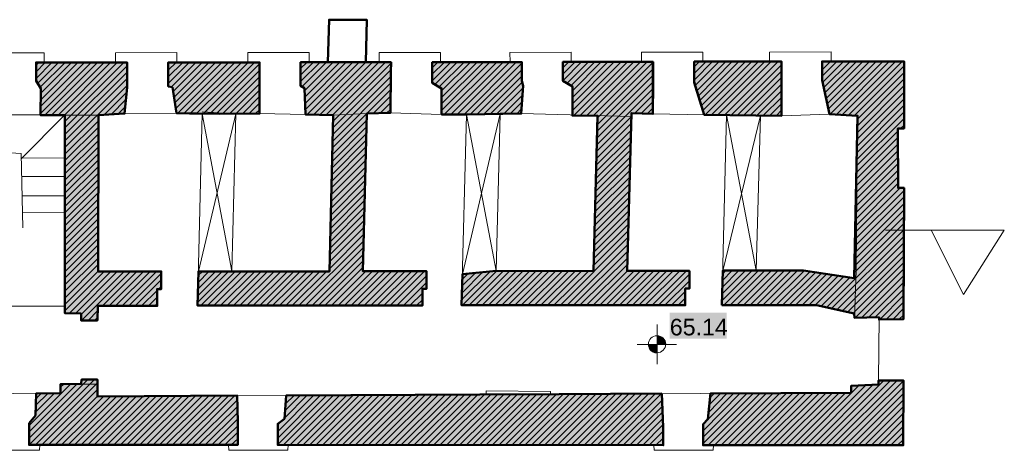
# Model space of a CAD drawing. Header units: metres. Extents: x 0 to 27.5, y 0 to 23.4.
# Tile 33 of 33: x 21.5 to 27.4, y 19.6 to 22.2. Entities that reach past the tile are written whole.
import ezdxf

# ---------------------------------------------------------------- set-up
doc = ezdxf.new("R2010")
doc.units = ezdxf.units.M
doc.layers.add('PDF_Geometry', color=7, linetype='Continuous')
doc.layers.add('PDF_Text', color=7, linetype='Continuous')
doc.layers.add('PDF_Solid Fills', color=7, linetype='Continuous', true_color=0xffffff)
doc.styles.add('PDF Arial', font='arial.ttf')

msp = doc.modelspace()

# ---------------------------------------------------------------- hatches: boundary and pattern name
at = {"layer": 'PDF_Solid Fills', "linetype": 'Continuous', "transparency": 33554559}
h = msp.add_hatch(color=256, dxfattribs=at)
h.paths.add_polyline_path([(21.8758, 20.0574), (21.8741, 20.034), (21.7508, 20.0324), (21.7491, 19.9774), (21.6041, 19.9757), (21.6008, 19.8457), (21.5991, 19.8424), (21.5941, 19.8374), (21.5925, 19.834), (21.5858, 19.8274), (21.5841, 19.824), (21.5791, 19.819), (21.5775, 19.8157), (21.5708, 19.809), (21.5691, 19.8057), (21.5625, 19.799), (21.5625, 19.6674), (22.8074, 19.6674), (22.8074, 19.884), (22.8057, 19.884), (22.8057, 19.9624), (22.5274, 19.9624), (21.9708, 19.959), (21.9708, 20.0574)])
h.paths.add_polyline_path([(21.0525, 20.0607), (21.0208, 20.059), (20.9875, 20.0574), (20.9875, 19.9707), (20.0342, 19.9707), (20.0325, 19.8607), (20.0159, 19.794), (20.0142, 19.789), (20.0159, 19.7874), (20.0159, 19.6674), (21.3241, 19.669), (21.3258, 19.784), (21.3241, 19.784), (21.3241, 19.7924), (21.3225, 19.7924), (21.3225, 19.8007), (21.3208, 19.8007), (21.3208, 19.809), (21.3191, 19.809), (21.3191, 19.8174), (21.3175, 19.8174), (21.3175, 19.8257), (21.3158, 19.8257), (21.3158, 19.8974), (21.3141, 19.8974), (21.3141, 19.9674), (21.3125, 19.969), (21.1841, 19.969), (21.1841, 20.034), (21.0858, 20.034), (21.0858, 20.0607)])
h.paths.add_polyline_path([(16.1677, 20.434), (16.5043, 20.4357), (16.506, 20.4623), (16.5077, 20.5923), (16.531, 20.5923), (16.531, 20.6957), (16.486, 20.6957), (16.486, 21.629), (16.5027, 21.6323), (16.5093, 21.634), (16.5177, 21.6356), (16.5243, 21.6373), (16.541, 21.6406), (16.5477, 21.6423), (16.556, 21.644), (16.5627, 21.6456), (16.571, 21.6473), (16.5777, 21.649), (16.5943, 21.6523), (16.601, 21.654), (16.6093, 21.6556), (16.616, 21.6573), (16.6243, 21.659), (16.631, 21.659), (16.631, 21.8106), (16.6493, 21.8106), (16.6493, 21.9423), (16.1777, 21.9423), (16.1743, 21.599), (16.2327, 21.5973), (16.231, 21.5073), (16.2277, 21.324), (16.226, 21.234), (16.1677, 21.2323)])
h.paths.add_polyline_path([(17.6193, 19.9824), (17.6159, 19.8124), (17.5943, 19.8107), (17.5943, 19.669), (19.7742, 19.669), (19.7742, 19.7674), (19.7725, 19.7674), (19.7725, 19.7857), (19.7709, 19.7857), (19.7709, 19.804), (19.7692, 19.804), (19.7692, 19.8224), (19.7675, 19.8224), (19.7675, 19.8407), (19.7659, 19.8407), (19.7659, 19.859), (19.7642, 19.859), (19.7642, 19.8774), (19.7625, 19.8774), (19.7625, 19.8957), (19.7609, 19.8957), (19.7609, 19.914), (19.7592, 19.914), (19.7592, 19.9324), (19.7575, 19.9324), (19.7575, 19.9507), (19.7559, 19.9507), (19.7559, 19.969), (19.7542, 19.9707), (18.0309, 19.9724), (17.8559, 19.9774), (17.7959, 19.979), (17.6793, 19.9824)])
h.paths.add_polyline_path([(16.171, 19.6657), (16.6843, 19.6674), (17.3576, 19.6674), (17.3576, 19.819), (17.346, 19.8307), (17.3443, 19.8307), (17.3443, 19.834), (17.331, 19.8474), (17.3293, 19.8474), (17.3293, 19.9824), (17.161, 19.9824), (16.661, 19.9774), (16.496, 19.9757), (16.496, 20.049), (16.171, 20.049)])
h.paths.add_polyline_path([(25.0173, 19.974), (23.4174, 19.9657), (23.0957, 19.964), (23.0874, 19.8474), (23.0857, 19.8257), (23.0824, 19.8224), (23.0791, 19.8207), (23.0757, 19.8174), (23.0724, 19.8157), (23.0691, 19.8124), (23.0657, 19.8107), (23.0624, 19.8074), (23.0591, 19.8057), (23.0557, 19.8024), (23.0524, 19.8007), (23.0491, 19.7974), (23.0457, 19.7957), (23.0457, 19.6674), (25.3456, 19.6674), (25.3456, 19.814), (25.344, 19.814), (25.344, 19.854), (25.3423, 19.854), (25.3423, 19.894), (25.3406, 19.894), (25.3406, 19.934), (25.339, 19.934), (25.339, 19.974)])
h.paths.add_polyline_path([(26.7789, 20.0524), (26.6306, 20.0524), (26.6306, 20.029), (26.5989, 20.029), (26.5656, 20.0274), (26.5339, 20.0257), (26.4673, 20.0224), (26.4673, 19.979), (26.1873, 19.979), (25.6273, 19.9757), (25.6256, 19.9574), (25.6206, 19.9074), (25.619, 19.889), (25.6123, 19.8224), (25.6106, 19.819), (25.584, 19.7924), (25.584, 19.6657), (26.7772, 19.6674)])
h = msp.add_hatch(color=256, dxfattribs=at)
h.paths.add_polyline_path([(20.8042, 21.9489), (20.8042, 21.8206), (20.8075, 21.8206), (20.8125, 21.8156), (20.8158, 21.814), (20.8208, 21.809), (20.8242, 21.8073), (20.8292, 21.8023), (20.8325, 21.8006), (20.8375, 21.7956), (20.8408, 21.794), (20.8475, 21.7873), (20.8475, 21.6373), (20.9308, 21.6373), (21.0141, 21.6356), (21.0141, 20.7007), (20.6225, 20.7007), (20.6225, 20.599), (20.6425, 20.599), (20.6408, 20.4973), (20.9958, 20.4957), (20.9975, 20.494), (20.9975, 20.4173), (21.0408, 20.419), (21.0825, 20.419), (21.0825, 20.4373), (21.0808, 20.439), (21.1425, 20.4407), (21.2025, 20.4407), (21.2025, 20.4957), (21.2008, 20.4957), (21.2008, 21.6356), (21.3491, 21.6373), (21.3558, 21.7973), (21.3575, 21.9489)])
h.paths.add_polyline_path([(19.0609, 20.5973), (19.0809, 20.5973), (19.0792, 20.4973), (20.4142, 20.4957), (20.4142, 20.699), (19.6242, 20.699), (19.6242, 21.6406), (19.6759, 21.6423), (19.7259, 21.644), (19.7759, 21.644), (19.7759, 21.684), (19.7742, 21.684), (19.7742, 21.7223), (19.7725, 21.7223), (19.7725, 21.7606), (19.7709, 21.7606), (19.7709, 21.799), (19.7692, 21.799), (19.7692, 21.8373), (19.7675, 21.8373), (19.7675, 21.9506), (19.7275, 21.9506), (19.6875, 21.9489), (19.6459, 21.9473), (19.2442, 21.9456), (19.2442, 21.8323), (19.2459, 21.8323), (19.2692, 21.809), (19.2692, 21.6223), (19.4409, 21.6223), (19.4409, 20.699), (19.0609, 20.699)])
h.paths.add_polyline_path([(20.0209, 21.9473), (20.0209, 21.8456), (20.0225, 21.8456), (20.0325, 21.8356), (20.0325, 21.8323), (20.0342, 21.8323), (20.0425, 21.824), (20.0425, 21.8206), (20.0442, 21.8206), (20.0525, 21.8123), (20.0525, 21.809), (20.0542, 21.809), (20.0625, 21.8006), (20.0625, 21.634), (20.5025, 21.6356), (20.5508, 21.6373), (20.5592, 21.804), (20.5608, 21.9473)])
h.paths.add_polyline_path([(23.909, 20.599), (23.934, 20.599), (23.934, 20.704), (23.554, 20.7057), (23.559, 20.9057), (23.5607, 20.974), (23.564, 21.1073), (23.5657, 21.1756), (23.5707, 21.3756), (23.5724, 21.444), (23.5757, 21.5773), (23.5774, 21.6456), (23.6257, 21.6473), (23.719, 21.6506), (23.7224, 21.9506), (23.1824, 21.9506), (23.1824, 21.809), (23.1857, 21.809), (23.1924, 21.8056), (23.1941, 21.804), (23.2041, 21.799), (23.2074, 21.7956), (23.2074, 21.744), (23.2091, 21.744), (23.2091, 21.6923), (23.2107, 21.6923), (23.2107, 21.639), (23.2674, 21.639), (23.3774, 21.6356), (23.3557, 20.769), (23.354, 20.704), (22.5724, 20.7023), (22.5707, 20.6357), (22.5691, 20.5673), (22.5674, 20.5007), (23.909, 20.499)])
h.paths.add_polyline_path([(22.3924, 21.9489), (22.3924, 21.8056), (22.4008, 21.8056), (22.4174, 21.8023), (22.4191, 21.8006), (22.4191, 21.7906), (22.4208, 21.7906), (22.4208, 21.7806), (22.4224, 21.7806), (22.4224, 21.7706), (22.4241, 21.7706), (22.4241, 21.7606), (22.4258, 21.7606), (22.4258, 21.749), (22.4274, 21.749), (22.4274, 21.739), (22.4291, 21.739), (22.4291, 21.729), (22.4308, 21.729), (22.4308, 21.719), (22.4324, 21.719), (22.4324, 21.709), (22.4341, 21.709), (22.4341, 21.6973), (22.4358, 21.6973), (22.4358, 21.6873), (22.4374, 21.6873), (22.4374, 21.6773), (22.4391, 21.6773), (22.4391, 21.6673), (22.4408, 21.6673), (22.4408, 21.6573), (22.4424, 21.6573), (22.4424, 21.6456), (22.5707, 21.6456), (22.9374, 21.644), (22.9374, 21.9489)])
h.paths.add_polyline_path([(21.8724, 20.4107), (21.9708, 20.4123), (21.9724, 20.4973), (22.3274, 20.4973), (22.3274, 20.5973), (22.3508, 20.5973), (22.3508, 20.7023), (21.9741, 20.704), (21.9758, 21.6356), (22.0291, 21.639), (22.0541, 21.6406), (22.1074, 21.644), (22.1324, 21.6456), (22.1358, 21.679), (22.1374, 21.6973), (22.1408, 21.7306), (22.1424, 21.749), (22.1458, 21.7823), (22.1474, 21.9489), (21.6041, 21.9489), (21.6041, 21.839), (21.6058, 21.839), (21.6075, 21.8373), (21.6075, 21.834), (21.6091, 21.834), (21.6108, 21.8323), (21.6108, 21.829), (21.6125, 21.829), (21.6141, 21.8273), (21.6141, 21.824), (21.6158, 21.824), (21.6158, 21.8206), (21.6175, 21.8206), (21.6191, 21.819), (21.6191, 21.8156), (21.6208, 21.8156), (21.6225, 21.814), (21.6225, 21.8106), (21.6241, 21.8106), (21.6241, 21.8073), (21.6258, 21.8073), (21.6275, 21.8056), (21.6275, 21.8023), (21.6291, 21.8023), (21.6308, 21.8006), (21.6308, 21.7973), (21.6325, 21.7973), (21.6308, 21.6356), (21.7758, 21.634), (21.7758, 20.454), (21.8241, 20.454), (21.8724, 20.4523)])
h = msp.add_hatch(color=256, dxfattribs=at)
h.paths.add_polyline_path([(24.7473, 21.9523), (24.7473, 21.839), (24.7507, 21.839), (24.7573, 21.8356), (24.759, 21.834), (24.7657, 21.8306), (24.7673, 21.829), (24.774, 21.8256), (24.7757, 21.824), (24.7857, 21.819), (24.7873, 21.8173), (24.794, 21.814), (24.7957, 21.8123), (24.8023, 21.809), (24.804, 21.8073), (24.804, 21.6323), (24.954, 21.6323), (24.949, 21.4323), (24.9473, 21.3673), (24.944, 21.234), (24.9423, 21.169), (24.9373, 20.969), (24.9357, 20.904), (24.9323, 20.7707), (24.9323, 20.7057), (24.3323, 20.7057), (24.1657, 20.689), (24.1474, 20.6873), (24.1424, 20.5023), (25.4773, 20.5007), (25.4773, 20.6007), (25.5023, 20.6007), (25.5023, 20.7057), (25.1306, 20.7073), (25.1323, 20.769), (25.1356, 20.8957), (25.1373, 20.9573), (25.1406, 21.084), (25.1423, 21.1456), (25.1456, 21.2723), (25.1473, 21.334), (25.1506, 21.4606), (25.1523, 21.5223), (25.154, 21.5856), (25.1556, 21.6473), (25.199, 21.6473), (25.2423, 21.6456), (25.284, 21.644), (25.284, 21.9523)])
h.paths.add_polyline_path([(26.7822, 21.5573), (26.7839, 21.9556), (26.2939, 21.9556), (26.2939, 21.8423), (26.2956, 21.8423), (26.2956, 21.8356), (26.2973, 21.8356), (26.2973, 21.8273), (26.2989, 21.8273), (26.2989, 21.8206), (26.3006, 21.8206), (26.3006, 21.8123), (26.3023, 21.8123), (26.3023, 21.804), (26.3039, 21.804), (26.3039, 21.7973), (26.3056, 21.7973), (26.3056, 21.789), (26.3073, 21.789), (26.3073, 21.7806), (26.3089, 21.7806), (26.3089, 21.774), (26.3106, 21.774), (26.3106, 21.7656), (26.3123, 21.7656), (26.3123, 21.7573), (26.3139, 21.7573), (26.3139, 21.7506), (26.3156, 21.7506), (26.3156, 21.7423), (26.3173, 21.7423), (26.3173, 21.734), (26.3189, 21.734), (26.3189, 21.7273), (26.3206, 21.7273), (26.3206, 21.719), (26.3223, 21.719), (26.3223, 21.7106), (26.3239, 21.7106), (26.3239, 21.704), (26.3256, 21.704), (26.3256, 21.6956), (26.3273, 21.6956), (26.3273, 21.6873), (26.3289, 21.6873), (26.3289, 21.6806), (26.3306, 21.6806), (26.3306, 21.6723), (26.3323, 21.6723), (26.3323, 21.664), (26.3339, 21.664), (26.3339, 21.6573), (26.3356, 21.6573), (26.3356, 21.649), (26.3373, 21.649), (26.3373, 21.6406), (26.3656, 21.6406), (26.4789, 21.634), (26.5056, 21.6323), (26.5039, 21.5506), (26.5023, 21.4706), (26.5006, 21.389), (26.4989, 21.309), (26.4973, 21.2273), (26.4939, 21.0673), (26.4923, 20.9857), (26.4906, 20.9057), (26.4889, 20.824), (26.4873, 20.744), (26.4873, 20.664), (26.4523, 20.669), (26.4423, 20.6707), (26.4073, 20.6757), (26.3973, 20.6773), (26.3623, 20.6823), (26.3523, 20.684), (26.3173, 20.689), (26.3073, 20.6907), (26.2723, 20.6957), (26.2623, 20.6973), (26.2273, 20.7023), (26.2173, 20.704), (26.1939, 20.7073), (25.7006, 20.7073), (25.6956, 20.5023), (26.2689, 20.5007), (26.2773, 20.499), (26.2839, 20.4973), (26.3006, 20.494), (26.3073, 20.4923), (26.3239, 20.489), (26.3306, 20.4873), (26.3473, 20.484), (26.3539, 20.4823), (26.3706, 20.479), (26.3773, 20.4773), (26.3939, 20.474), (26.4006, 20.4723), (26.4173, 20.469), (26.4239, 20.4673), (26.4406, 20.464), (26.4473, 20.4623), (26.4639, 20.459), (26.4706, 20.4573), (26.4789, 20.4557), (26.4856, 20.454), (26.4873, 20.4523), (26.4873, 20.4273), (26.5606, 20.429), (26.6339, 20.429), (26.6339, 20.4173), (26.7789, 20.419), (26.7806, 20.8107), (26.7822, 21.2006), (26.7472, 21.2006), (26.7472, 21.5556)])
h.paths.add_polyline_path([(25.5306, 21.9539), (25.5306, 21.829), (25.5323, 21.829), (25.5323, 21.824), (25.534, 21.824), (25.534, 21.819), (25.5356, 21.819), (25.5356, 21.814), (25.5373, 21.814), (25.5373, 21.809), (25.539, 21.809), (25.539, 21.8023), (25.5406, 21.8023), (25.5406, 21.7973), (25.5423, 21.7973), (25.5423, 21.7923), (25.544, 21.7923), (25.544, 21.7873), (25.5456, 21.7873), (25.5456, 21.7806), (25.5473, 21.7806), (25.5473, 21.7756), (25.549, 21.7756), (25.549, 21.7706), (25.5506, 21.7706), (25.5506, 21.7656), (25.5523, 21.7656), (25.5523, 21.7606), (25.554, 21.7606), (25.554, 21.754), (25.5556, 21.754), (25.5556, 21.749), (25.5573, 21.749), (25.5573, 21.744), (25.559, 21.744), (25.559, 21.739), (25.5606, 21.739), (25.5606, 21.7323), (25.5623, 21.7323), (25.5623, 21.7273), (25.564, 21.7273), (25.564, 21.7223), (25.5656, 21.7223), (25.5656, 21.7173), (25.5673, 21.7173), (25.5673, 21.7123), (25.569, 21.7123), (25.569, 21.7056), (25.5706, 21.7056), (25.5706, 21.7006), (25.5723, 21.7006), (25.5723, 21.6956), (25.574, 21.6956), (25.574, 21.6906), (25.5756, 21.6906), (25.5756, 21.684), (25.5773, 21.684), (25.5773, 21.679), (25.579, 21.679), (25.579, 21.674), (25.5806, 21.674), (25.5806, 21.669), (25.5823, 21.669), (25.5823, 21.664), (25.584, 21.664), (25.584, 21.6573), (25.5856, 21.6573), (25.5856, 21.6523), (25.5873, 21.6523), (25.5873, 21.6473), (25.589, 21.6473), (25.589, 21.6423), (25.5906, 21.6423), (25.5906, 21.6356), (25.7456, 21.6356), (26.0523, 21.6323), (26.0523, 21.9539)])
h.paths.add_polyline_path([(24.5023, 21.9506), (23.9674, 21.9506), (23.9674, 21.8273), (23.9707, 21.8273), (23.9774, 21.824), (23.979, 21.8223), (23.9857, 21.819), (23.9874, 21.8173), (23.994, 21.814), (23.9957, 21.8123), (24.0057, 21.8073), (24.0074, 21.8056), (24.014, 21.8023), (24.0157, 21.8006), (24.0224, 21.7973), (24.024, 21.7956), (24.024, 21.6406), (24.499, 21.6456), (24.509, 21.7856), (24.5107, 21.8156), (24.509, 21.8156), (24.509, 21.8223), (24.5073, 21.8223), (24.5073, 21.8273), (24.5057, 21.8273), (24.5057, 21.834), (24.504, 21.834), (24.504, 21.839), (24.5023, 21.839)])
for points in [[(25.2956, 20.219), (25.309, 20.2174), (25.309, 20.2673), (25.259, 20.2673), (25.259, 20.254), (25.2606, 20.254), (25.2606, 20.2507), (25.2623, 20.2507), (25.2623, 20.2457), (25.264, 20.2457), (25.264, 20.2407), (25.2656, 20.2407), (25.2723, 20.234), (25.2723, 20.2307), (25.2756, 20.2307), (25.2823, 20.224), (25.2923, 20.2207)], [(25.359, 20.2807), (25.3573, 20.2807), (25.3573, 20.2857), (25.3556, 20.2857), (25.3556, 20.289), (25.354, 20.289), (25.354, 20.2923), (25.3523, 20.2923), (25.3523, 20.2957), (25.3373, 20.3107), (25.3273, 20.3157), (25.3223, 20.3173), (25.309, 20.3173), (25.309, 20.2673), (25.359, 20.2673)]]:
    msp.add_hatch(color=7, dxfattribs=at).paths.add_polyline_path(points)

# ---------------------------------------------------------------- linework, layer by layer
at = {"layer": 'PDF_Geometry', "linetype": 'Continuous', "lineweight": 50}
for points in [[(23.3457, 21.9506), (23.3524, 22.2039), (23.5774, 22.2039), (23.5707, 21.9506)], [(22.5957, 21.6423), (22.4424, 21.6456), (22.4174, 21.8006), (22.3924, 21.8056), (22.3924, 21.8356), (22.3924, 21.9489), (22.9374, 21.9489), (22.9374, 21.8373), (22.9374, 21.644), (22.7957, 21.6423)], [(22.5724, 20.7023), (23.354, 20.7023), (23.3774, 21.634), (23.2107, 21.639), (23.2057, 21.7956), (23.1824, 21.809), (23.1824, 21.8373), (23.1824, 21.9506), (23.7224, 21.9506), (23.7207, 21.8939), (23.719, 21.649), (23.5774, 21.644), (23.554, 20.704), (23.934, 20.704), (23.934, 20.599), (23.909, 20.599), (23.909, 20.499), (22.5674, 20.499)], [(24.1723, 21.639), (24.024, 21.639), (24.024, 21.794), (23.9674, 21.8273), (23.9674, 21.8939), (23.9674, 21.9506), (24.5023, 21.9506)], [(24.1474, 20.6857), (24.349, 20.7057), (24.9307, 20.704), (24.954, 21.6306), (24.804, 21.6323), (24.804, 21.8056), (24.7473, 21.839), (24.7473, 21.9523), (25.2856, 21.9523), (25.2856, 21.839), (25.2856, 21.829), (25.2856, 21.824), (25.284, 21.6423), (25.1556, 21.6473), (25.1306, 20.7057), (25.5023, 20.7057), (25.5023, 20.6007), (25.4773, 20.6007), (25.4773, 20.5007), (24.1424, 20.5007)], [(24.5023, 21.9523), (24.5023, 21.839), (24.5107, 21.809), (24.499, 21.644), (24.3723, 21.6423)], [(26.7789, 20.4723), (26.7822, 21.2006), (26.7472, 21.2006), (26.7456, 21.5556), (26.7822, 21.5556), (26.7839, 21.9539), (26.2939, 21.9556), (26.2939, 21.8423), (26.3373, 21.6406), (26.5056, 21.6306), (26.4856, 20.6623), (26.1823, 20.7073), (25.7006, 20.7073)], [(25.6956, 20.5007), (26.2606, 20.5007), (26.4856, 20.4523), (26.4873, 20.4257), (26.6339, 20.429), (26.6339, 20.4157)], [(26.6306, 20.4157), (26.7789, 20.4173), (26.7789, 20.4773)], [(25.6273, 19.9757), (25.6123, 19.8207), (25.584, 19.7907), (25.584, 19.6657), (26.7772, 19.6657), (26.7789, 20.0524), (26.6306, 20.0524), (26.6306, 20.029), (26.4673, 20.0207), (26.4673, 19.9907), (26.4673, 19.979), (25.6273, 19.974)]]:
    msp.add_lwpolyline(points, dxfattribs=at)
at = {"layer": 'PDF_Geometry', "linetype": 'Continuous', "lineweight": 9}
for points in [[(21.2858, 21.9489), (21.2858, 22.0056), (21.6525, 22.0056), (21.6525, 21.9489)], [(22.0774, 21.9506), (22.0774, 22.0056), (22.4441, 22.0073), (22.4441, 21.9506)], [(22.8674, 21.9506), (22.8674, 22.0073), (23.2341, 22.0089), (23.2341, 21.9506)], [(23.6507, 21.9523), (23.6507, 22.0073), (24.0174, 22.0089), (24.0174, 21.9523)], [(24.4323, 21.9523), (24.4307, 22.0089), (24.7973, 22.0106), (24.7973, 21.9523)], [(25.2156, 21.9539), (25.2156, 22.0106), (25.5823, 22.0106), (25.5823, 21.9539)], [(25.9806, 21.9539), (25.9806, 22.0106), (26.3473, 22.0123), (26.3473, 21.9556)], [(21.5158, 21.374), (21.7741, 21.634), (22.0891, 21.9489)], [(21.6041, 21.9323), (21.6208, 21.9489)], [(21.6041, 21.8923), (21.6591, 21.9489)], [(21.6041, 21.854), (21.6991, 21.9489)], [(21.6125, 21.824), (21.7374, 21.9489)], [(21.6291, 21.8006), (21.7774, 21.9489)], [(21.6325, 21.7656), (21.8158, 21.9489)], [(21.6325, 21.7256), (21.8541, 21.9489)], [(21.6325, 21.6873), (21.8941, 21.9489)], [(21.6325, 21.6473), (21.9324, 21.9489)], [(21.6575, 21.634), (21.9708, 21.9489)], [(21.6958, 21.634), (22.0108, 21.9489)], [(21.7358, 21.634), (22.0491, 21.9489)], [(21.7758, 21.5973), (22.1274, 21.9489)], [(21.7758, 21.559), (22.1474, 21.9289)], [(22.3924, 21.9406), (22.4008, 21.9489)], [(22.3924, 21.9023), (22.4408, 21.9489)], [(22.3924, 21.864), (22.4791, 21.9489)], [(22.3924, 21.824), (22.5174, 21.9489)], [(22.4108, 21.8023), (22.5574, 21.9489)], [(22.4224, 21.7756), (22.5957, 21.9489)], [(22.4274, 21.7423), (22.6357, 21.9489)], [(22.4324, 21.709), (22.6741, 21.9489)], [(22.4374, 21.674), (22.7124, 21.9489)], [(22.4474, 21.644), (22.7524, 21.9489)], [(22.4858, 21.644), (22.7907, 21.9489)], [(22.5241, 21.644), (22.8291, 21.9489)], [(22.5624, 21.644), (22.8691, 21.9489)], [(22.6007, 21.6423), (22.9074, 21.9489)], [(22.6407, 21.6423), (22.9374, 21.9406)], [(23.1824, 21.9123), (23.2207, 21.9506)], [(23.1824, 21.874), (23.2591, 21.9506)], [(23.1824, 21.8356), (23.2991, 21.9506)], [(23.1907, 21.804), (23.3374, 21.9506)], [(23.2057, 21.7806), (23.3774, 21.9506)], [(23.2074, 21.7423), (23.4157, 21.9506)], [(23.2091, 21.704), (23.454, 21.9506)], [(23.2091, 21.6673), (23.494, 21.9506)], [(23.2207, 21.639), (23.5324, 21.9506)], [(23.2591, 21.6373), (23.5707, 21.9506)], [(23.2974, 21.6373), (23.6107, 21.9506)], [(23.3341, 21.6356), (23.649, 21.9506)], [(23.3724, 21.634), (23.689, 21.9506)], [(23.3774, 21.599), (23.7224, 21.9439)], [(23.9674, 21.9173), (24.0007, 21.9506)], [(23.9674, 21.879), (24.0407, 21.9506)], [(23.9674, 21.839), (24.079, 21.9506)], [(23.984, 21.8173), (24.1174, 21.9506)], [(24.009, 21.804), (24.1574, 21.9506)], [(24.024, 21.779), (24.1957, 21.9506)], [(24.024, 21.7406), (24.2357, 21.9506)], [(24.024, 21.7023), (24.274, 21.9506)], [(24.024, 21.6623), (24.3123, 21.9506)], [(24.039, 21.639), (24.3523, 21.9506)], [(24.079, 21.639), (24.3907, 21.9506)], [(24.1174, 21.639), (24.429, 21.9506)], [(24.1574, 21.639), (24.469, 21.9506)], [(24.1957, 21.6406), (24.5023, 21.9456)], [(24.7473, 21.9173), (24.7823, 21.9523)], [(24.7473, 21.879), (24.8207, 21.9523)], [(24.7473, 21.839), (24.859, 21.9523)], [(24.7707, 21.824), (24.899, 21.9523)], [(24.7957, 21.8106), (24.9373, 21.9523)], [(24.804, 21.7806), (24.9757, 21.9523)], [(24.804, 21.7406), (25.0156, 21.9523)], [(24.804, 21.7023), (25.054, 21.9523)], [(24.804, 21.6623), (25.094, 21.9523)], [(24.8123, 21.6323), (25.1323, 21.9523)], [(24.8507, 21.6323), (25.1706, 21.9523)], [(24.8907, 21.6323), (25.2106, 21.9523)], [(24.929, 21.6323), (25.249, 21.9523)], [(24.954, 21.619), (25.284, 21.9489)], [(25.5306, 21.9223), (25.5623, 21.9539)], [(25.5306, 21.884), (25.6023, 21.9539)], [(25.5306, 21.844), (25.6406, 21.9539)], [(25.5373, 21.8106), (25.679, 21.9539)], [(25.5456, 21.7806), (25.719, 21.9539)], [(25.5556, 21.7506), (25.7573, 21.9539)], [(25.564, 21.7223), (25.7973, 21.9539)], [(25.574, 21.6923), (25.8356, 21.9539)], [(25.5823, 21.6623), (25.8739, 21.9539)], [(25.5956, 21.6356), (25.9139, 21.9539)], [(25.634, 21.6356), (25.9523, 21.9539)], [(25.6723, 21.6356), (25.9906, 21.9539)], [(25.7123, 21.6356), (26.0306, 21.9539)], [(25.7506, 21.634), (26.0523, 21.9356)], [(26.2939, 21.9456), (26.3039, 21.9556)], [(26.2939, 21.9056), (26.3439, 21.9556)], [(26.2939, 21.8673), (26.3823, 21.9539)], [(26.2973, 21.8306), (26.4206, 21.9539)], [(26.3039, 21.799), (26.4606, 21.9539)], [(26.3106, 21.7673), (26.4989, 21.9539)], [(26.3173, 21.734), (26.5373, 21.9539)], [(26.3239, 21.7023), (26.5773, 21.9539)], [(26.3306, 21.6706), (26.6156, 21.9539)], [(26.3406, 21.639), (26.6556, 21.9539)], [(26.3773, 21.6373), (26.6939, 21.9539)], [(26.4139, 21.6356), (26.7322, 21.9539)], [(26.4506, 21.634), (26.7722, 21.9539)], [(26.4873, 21.6323), (26.7839, 21.9289)], [(21.7758, 21.519), (22.1474, 21.8906)], [(21.7758, 21.4806), (22.1474, 21.8523)], [(22.6791, 21.6423), (22.9374, 21.9006)], [(22.7174, 21.6423), (22.9374, 21.8623)], [(23.374, 21.519), (23.7207, 21.8656)], [(23.3757, 21.559), (23.7207, 21.9056)], [(24.2357, 21.6406), (24.5023, 21.9056)], [(24.2757, 21.6406), (24.5023, 21.8673)], [(24.9523, 21.539), (25.284, 21.8706)], [(24.954, 21.579), (25.284, 21.9089)], [(25.789, 21.634), (26.0523, 21.8973)], [(25.8273, 21.634), (26.0523, 21.859)], [(26.5056, 21.6106), (26.7839, 21.8889)], [(21.7758, 21.4423), (22.1474, 21.8123)], [(22.7574, 21.6423), (22.9374, 21.8223)], [(23.374, 21.479), (23.7207, 21.8273)], [(24.314, 21.6406), (24.504, 21.8306)], [(24.354, 21.6423), (24.5107, 21.7973)], [(24.9507, 21.499), (25.284, 21.8306)], [(24.9507, 21.459), (25.284, 21.7923)], [(25.8656, 21.634), (26.0523, 21.819)], [(26.5039, 21.5706), (26.7839, 21.8506)], [(26.5039, 21.5306), (26.7839, 21.8106)], [(22.0108, 21.6373), (22.1441, 21.7706)], [(22.5674, 20.499), (22.5957, 21.6423), (22.7724, 20.704), (22.7957, 21.6423), (22.9374, 21.784)], [(22.8357, 21.6423), (22.9374, 21.7456)], [(23.3724, 21.439), (23.7207, 21.7873)], [(23.6174, 21.6456), (23.719, 21.7473)], [(24.394, 21.6423), (24.5073, 21.7556)], [(25.1773, 21.6456), (25.284, 21.754)], [(25.9039, 21.6323), (26.0523, 21.7806)], [(25.9423, 21.6323), (26.0523, 21.7406)], [(26.5023, 21.4906), (26.7839, 21.7723)], [(22.0524, 21.639), (22.1408, 21.7273)], [(22.0924, 21.6406), (22.1374, 21.6856)], [(22.8741, 21.6423), (22.9374, 21.7056)], [(23.6574, 21.6473), (23.719, 21.709)], [(24.4323, 21.6423), (24.504, 21.714)], [(25.2156, 21.6456), (25.284, 21.714)], [(25.2523, 21.644), (25.284, 21.6756)], [(25.9823, 21.6323), (26.0523, 21.7023)], [(26.5006, 21.4106), (26.7839, 21.694)], [(26.5023, 21.4506), (26.7839, 21.7323)], [(21.1991, 20.4957), (21.7758, 20.4957), (21.7758, 21.634), (21.9758, 21.634), (22.1324, 21.644), (22.4424, 21.6456), (22.5957, 21.6423), (22.7957, 21.6423), (22.9374, 21.644), (23.2107, 21.639), (23.3774, 21.634), (23.5774, 21.644), (23.719, 21.649), (24.024, 21.639), (24.499, 21.644), (25.154, 21.6273), (25.1556, 21.6473), (25.284, 21.6423), (25.5906, 21.6356), (26.0523, 21.6306), (26.3373, 21.6406), (26.5056, 21.6306), (26.4973, 20.7073), (26.4873, 20.4257), (26.6339, 20.429), (26.6306, 20.0524)], [(21.3491, 21.6356), (21.6308, 21.6356)], [(22.5957, 21.654), (22.7957, 21.6423), (22.5724, 20.7023)], [(22.9141, 21.644), (22.9374, 21.6673)], [(23.6974, 21.649), (23.719, 21.669)], [(24.1474, 20.6857), (24.3723, 21.6423), (24.349, 20.7057), (24.1723, 21.639), (24.1424, 20.5007)], [(24.1723, 21.639), (24.3723, 21.6423)], [(24.4723, 21.6423), (24.5007, 21.6723)], [(24.949, 21.419), (25.154, 21.624)], [(25.6956, 20.5007), (25.724, 21.6356), (25.9006, 20.7073), (25.9256, 21.6323), (25.7006, 20.7057)], [(26.0206, 21.6323), (26.0523, 21.664)], [(26.5006, 21.3706), (26.7839, 21.654)], [(21.7758, 21.4023), (21.9758, 21.6006)], [(21.7758, 21.364), (21.9758, 21.5623)], [(23.3707, 21.359), (23.5757, 21.5656)], [(23.3724, 21.399), (23.5774, 21.6056)], [(24.949, 21.379), (25.154, 21.584)], [(26.4989, 21.3323), (26.7839, 21.6156)], [(26.7622, 21.5556), (26.7822, 21.5756)], [(21.7758, 21.324), (21.9758, 21.524)], [(23.369, 21.319), (23.5757, 21.5256)], [(24.9457, 21.299), (25.1523, 21.504)], [(24.9473, 21.339), (25.1523, 21.544)], [(26.4973, 21.2523), (26.7456, 21.5006)], [(26.4989, 21.2923), (26.7456, 21.539)], [(21.7758, 21.2856), (21.9758, 21.484)], [(21.7758, 21.2473), (21.9758, 21.4456)], [(23.3674, 21.239), (23.5724, 21.4456)], [(23.369, 21.279), (23.574, 21.4856)], [(24.9457, 21.259), (25.1506, 21.464)], [(26.4973, 21.2123), (26.7456, 21.4606)], [(21.4541, 20.9823), (21.4525, 21.409), (21.5158, 21.4056), (21.5258, 20.9623)], [(21.7758, 21.2073), (21.9758, 21.4056)], [(23.3657, 21.199), (23.5724, 21.4056)], [(24.9423, 21.179), (25.149, 21.384)], [(24.944, 21.219), (25.149, 21.424)], [(26.4956, 21.1723), (26.7456, 21.4223)], [(26.4956, 21.1323), (26.7472, 21.384)], [(21.5208, 21.379), (21.7758, 21.3806)], [(21.7758, 21.169), (21.9758, 21.3673)], [(21.7758, 21.129), (21.9758, 21.329)], [(23.364, 21.119), (23.5707, 21.3256)], [(23.3657, 21.159), (23.5707, 21.3656)], [(24.9423, 21.139), (25.1473, 21.344)], [(26.4939, 21.0923), (26.7472, 21.3456)], [(21.5191, 21.269), (21.7758, 21.269)], [(21.7758, 21.0906), (21.9758, 21.289)], [(23.364, 21.079), (23.569, 21.2856)], [(24.9407, 21.099), (25.1473, 21.304)], [(24.9407, 21.059), (25.1456, 21.264)], [(26.4923, 21.0123), (26.7472, 21.2673)], [(26.4939, 21.0523), (26.7472, 21.3056)], [(21.7758, 21.0523), (21.9758, 21.2506)], [(21.7758, 21.0123), (21.9741, 21.2106)], [(23.3607, 20.999), (23.5674, 21.2056)], [(23.3624, 21.039), (23.5674, 21.2456)], [(24.939, 21.019), (25.144, 21.224)], [(26.4923, 20.9723), (26.7472, 21.229)], [(21.5208, 21.154), (21.7758, 21.154)], [(21.7758, 20.974), (21.9741, 21.1723)], [(23.3607, 20.959), (23.5657, 21.1656)], [(24.9373, 20.979), (25.144, 21.184)], [(26.4906, 20.934), (26.7589, 21.2006)], [(26.4906, 20.894), (26.7806, 21.184)], [(21.7758, 20.934), (21.9741, 21.134)], [(21.7758, 20.8957), (21.9741, 21.094)], [(23.359, 20.919), (23.564, 21.1256)], [(24.9357, 20.899), (25.1406, 21.104)], [(24.9373, 20.939), (25.1423, 21.144)], [(26.4889, 20.854), (26.7806, 21.1456)], [(26.4889, 20.814), (26.7806, 21.1056)], [(21.5241, 21.0523), (21.7758, 21.054)], [(21.7758, 20.8573), (21.9741, 21.0557)], [(23.3574, 20.839), (23.5624, 21.0457)], [(23.359, 20.879), (23.564, 21.0856)], [(24.9357, 20.859), (25.1406, 21.064)], [(26.4873, 20.774), (26.7806, 21.0673)], [(26.4873, 20.734), (26.7806, 21.029)], [(21.7758, 20.8173), (21.9741, 21.0157)], [(21.7758, 20.779), (21.9741, 20.9773)], [(23.3557, 20.799), (23.5624, 21.0057)], [(24.9323, 20.779), (25.139, 20.984)], [(24.934, 20.819), (25.139, 21.024)], [(26.4856, 20.694), (26.7806, 20.989)], [(21.7758, 20.739), (21.9741, 20.939)], [(23.354, 20.719), (23.559, 20.9257)], [(23.3557, 20.759), (23.5607, 20.9657)], [(24.9323, 20.739), (25.1373, 20.944)], [(26.3189, 20.4873), (26.7806, 20.9507)], [(26.6722, 20.949), (27.3806, 20.949), (27.1372, 20.5657), (26.9439, 20.949)], [(21.7758, 20.7007), (21.9741, 20.899)], [(21.7758, 20.6623), (21.9741, 20.8607)], [(23.1724, 20.499), (23.559, 20.8857)], [(24.7323, 20.5007), (25.1356, 20.904)], [(24.7723, 20.5007), (25.1356, 20.864)], [(26.3506, 20.4807), (26.7806, 20.9107)], [(26.3823, 20.474), (26.7806, 20.8723)], [(21.7758, 20.6223), (21.9741, 20.8223)], [(23.2107, 20.499), (23.5574, 20.8457)], [(23.2507, 20.499), (23.5574, 20.8057)], [(24.8107, 20.5007), (25.134, 20.824)], [(26.4156, 20.4673), (26.7806, 20.8323)], [(26.4473, 20.4607), (26.7806, 20.794)], [(21.7758, 20.584), (21.9741, 20.7823)], [(21.7758, 20.544), (21.9741, 20.744)], [(23.2891, 20.499), (23.5557, 20.7657)], [(24.849, 20.5007), (25.134, 20.784)], [(24.889, 20.5007), (25.1323, 20.744)], [(26.4789, 20.454), (26.7789, 20.754)], [(21.7758, 20.5057), (21.9741, 20.704)], [(21.7758, 20.4673), (22.0108, 20.7023)], [(21.8008, 20.4523), (22.0508, 20.7023)], [(21.8391, 20.4523), (22.0891, 20.7023)], [(21.8724, 20.4457), (22.1291, 20.7023)], [(21.8758, 20.4107), (22.1674, 20.7023)], [(22.0008, 20.4973), (22.2058, 20.7023)], [(22.0408, 20.4973), (22.2458, 20.7023)], [(22.0791, 20.4973), (22.2841, 20.7023)], [(22.1174, 20.4973), (22.3224, 20.7023)], [(22.1574, 20.4973), (22.3508, 20.6907)], [(22.5674, 20.5173), (22.7524, 20.7023)], [(22.5691, 20.5973), (22.6741, 20.7023)], [(22.5691, 20.5573), (22.7141, 20.7023)], [(22.5707, 20.6773), (22.5974, 20.7023)], [(22.5707, 20.6373), (22.6357, 20.7023)], [(22.5874, 20.499), (22.7924, 20.7023)], [(22.6274, 20.499), (22.8307, 20.7023)], [(22.6657, 20.499), (22.8691, 20.7023)], [(22.7041, 20.499), (22.9091, 20.7023)], [(22.7441, 20.499), (22.9474, 20.7023)], [(22.7824, 20.499), (22.9857, 20.7023)], [(22.8207, 20.499), (23.0257, 20.7023)], [(22.8607, 20.499), (23.0641, 20.7023)], [(22.8991, 20.499), (23.1041, 20.7023)], [(22.9391, 20.499), (23.1424, 20.7023)], [(22.9774, 20.499), (23.1807, 20.7023)], [(23.0157, 20.499), (23.2207, 20.7023)], [(23.0557, 20.499), (23.2591, 20.7023)], [(23.0941, 20.499), (23.2974, 20.7023)], [(23.1324, 20.499), (23.3374, 20.7023)], [(23.3274, 20.499), (23.554, 20.7257)], [(23.3674, 20.499), (23.5724, 20.704)], [(23.4057, 20.499), (23.6107, 20.704)], [(23.444, 20.499), (23.6507, 20.704)], [(23.484, 20.499), (23.689, 20.704)], [(23.5224, 20.499), (23.7274, 20.704)], [(23.5624, 20.499), (23.7674, 20.704)], [(23.6007, 20.499), (23.8057, 20.704)], [(23.639, 20.499), (23.8457, 20.704)], [(23.679, 20.499), (23.884, 20.704)], [(23.7174, 20.499), (23.9224, 20.704)], [(24.144, 20.5357), (24.3107, 20.7007)], [(24.1457, 20.5757), (24.2673, 20.6973)], [(24.1457, 20.6157), (24.224, 20.6923)], [(24.1474, 20.6557), (24.1807, 20.689)], [(24.149, 20.5007), (24.3523, 20.7057)], [(24.1873, 20.5007), (24.3923, 20.7057)], [(24.2257, 20.5007), (24.4307, 20.7057)], [(24.2657, 20.5007), (24.469, 20.704)], [(24.304, 20.5007), (24.509, 20.704)], [(24.344, 20.5007), (24.5473, 20.704)], [(24.3823, 20.5007), (24.5857, 20.704)], [(24.4207, 20.5007), (24.6257, 20.704)], [(24.4607, 20.5007), (24.664, 20.704)], [(24.499, 20.5007), (24.704, 20.704)], [(24.5373, 20.5007), (24.7423, 20.704)], [(24.5773, 20.5007), (24.7807, 20.704)], [(24.6157, 20.5007), (24.8207, 20.704)], [(24.6557, 20.5007), (24.859, 20.704)], [(24.694, 20.5007), (24.899, 20.704)], [(24.9273, 20.5007), (25.1323, 20.7057)], [(24.9673, 20.5007), (25.1723, 20.7057)], [(25.0056, 20.5007), (25.2106, 20.7057)], [(25.044, 20.5007), (25.2506, 20.7057)], [(25.084, 20.5007), (25.289, 20.7057)], [(25.1223, 20.5007), (25.3273, 20.7057)], [(25.1623, 20.5007), (25.3673, 20.7057)], [(25.2006, 20.5007), (25.4056, 20.7057)], [(25.239, 20.5007), (25.444, 20.7057)], [(25.279, 20.5007), (25.484, 20.7057)], [(25.3173, 20.5007), (25.5023, 20.6857)], [(25.6973, 20.569), (25.8356, 20.7073)], [(25.6973, 20.529), (25.8756, 20.7073)], [(25.699, 20.649), (25.7573, 20.7073)], [(25.699, 20.609), (25.7973, 20.7073)], [(25.7006, 20.689), (25.719, 20.7073)], [(25.7073, 20.5007), (25.9139, 20.7073)], [(25.7456, 20.5007), (25.9523, 20.7073)], [(25.7856, 20.5007), (25.9923, 20.7073)], [(25.8239, 20.5007), (26.0306, 20.7073)], [(25.8639, 20.5007), (26.0689, 20.7073)], [(25.9023, 20.5007), (26.1089, 20.7073)], [(25.9406, 20.5007), (26.1473, 20.7073)], [(25.9806, 20.5007), (26.1856, 20.7057)], [(26.0189, 20.5007), (26.2206, 20.7007)], [(26.0573, 20.5007), (26.2539, 20.6957)], [(26.0973, 20.5007), (26.2889, 20.6907)], [(26.1356, 20.5007), (26.3223, 20.6873)], [(26.1756, 20.5007), (26.3556, 20.6823)], [(26.2139, 20.5007), (26.3906, 20.6773)], [(26.4906, 20.4257), (26.7789, 20.7157)], [(22.1958, 20.4973), (22.3508, 20.6523)], [(23.7574, 20.499), (23.934, 20.6757)], [(23.7957, 20.499), (23.934, 20.6373)], [(25.3556, 20.5007), (25.5023, 20.6457)], [(26.2523, 20.5007), (26.4239, 20.6723)], [(26.2856, 20.494), (26.4589, 20.6673)], [(26.5306, 20.4273), (26.7789, 20.6757)], [(26.5706, 20.4273), (26.7789, 20.6373)], [(22.2341, 20.4973), (22.3258, 20.589)], [(22.3358, 20.5973), (22.3508, 20.614)], [(23.834, 20.499), (23.909, 20.5723)], [(25.3956, 20.5007), (25.4773, 20.5823)], [(25.4973, 20.6007), (25.5023, 20.6073)], [(26.6106, 20.429), (26.7789, 20.5973)], [(26.6372, 20.4157), (26.7789, 20.559)], [(22.2741, 20.4973), (22.3258, 20.549)], [(22.3124, 20.4973), (22.3258, 20.5107)], [(23.874, 20.499), (23.909, 20.534)], [(25.434, 20.5007), (25.4773, 20.544)], [(25.474, 20.5007), (25.4773, 20.504)], [(26.6756, 20.4157), (26.7789, 20.519)], [(21.9158, 20.4107), (21.9708, 20.4673)], [(26.7156, 20.4157), (26.7789, 20.4807)], [(21.9541, 20.4107), (21.9708, 20.429)], [(25.309, 20.3857), (25.309, 20.149)], [(26.7539, 20.4173), (26.7789, 20.4407)], [(25.4256, 20.2673), (25.1906, 20.2673)], [(26.6306, 20.029), (26.4673, 20.0207), (26.4673, 19.979), (24.6723, 19.9707), (24.6723, 19.9857), (24.289, 19.9907), (24.289, 19.969), (21.9708, 19.9574), (21.9708, 20.0307), (21.7508, 20.0307), (21.7491, 19.9757), (21.1875, 19.9724), (20.9908, 19.9724), (18.0309, 19.974), (17.6193, 19.9824), (17.3193, 19.9824), (16.4943, 19.974), (16.4943, 20.014), (16.3427, 20.0157)], [(21.5625, 19.7074), (21.9124, 20.0574)], [(21.5625, 19.6674), (21.9524, 20.0574)], [(21.5625, 19.784), (21.8091, 20.0307)], [(21.5625, 19.7457), (21.8474, 20.0307)], [(21.6008, 19.6674), (21.9708, 20.0374)], [(21.7491, 20.0124), (21.7691, 20.0307)], [(26.2756, 19.6657), (26.6622, 20.0524)], [(26.3156, 19.6657), (26.7022, 20.0524)], [(26.3539, 19.6657), (26.7406, 20.0524)], [(26.3923, 19.6657), (26.7789, 20.0507)], [(21.6008, 19.864), (21.7124, 19.974)], [(21.6025, 19.904), (21.6741, 19.974)], [(21.6041, 19.944), (21.6341, 19.974)], [(21.6391, 19.6674), (21.9708, 19.999)], [(24.679, 19.6674), (24.984, 19.9724)], [(24.7173, 19.6674), (25.0223, 19.9724)], [(24.7573, 19.6657), (25.0623, 19.9724)], [(24.7957, 19.6657), (25.1006, 19.9724)], [(24.834, 19.6657), (25.1406, 19.9724)], [(24.874, 19.6657), (25.179, 19.9724)], [(24.9123, 19.6657), (25.219, 19.9724)], [(24.9507, 19.6657), (25.2573, 19.9724)], [(24.9906, 19.6657), (25.2973, 19.9724)], [(25.029, 19.6657), (25.3356, 19.974)], [(25.584, 19.7524), (25.8056, 19.9757)], [(25.584, 19.714), (25.8456, 19.9757)], [(25.584, 19.6757), (25.8839, 19.9757)], [(25.614, 19.8224), (25.7673, 19.9757)], [(25.614, 19.6657), (25.9239, 19.9757)], [(25.6173, 19.864), (25.7273, 19.9757)], [(25.6206, 19.9074), (25.689, 19.9757)], [(25.624, 19.949), (25.649, 19.974)], [(25.6523, 19.6657), (25.9623, 19.9757)], [(25.6923, 19.6657), (26.0023, 19.9757)], [(25.7306, 19.6657), (26.0406, 19.9774)], [(25.769, 19.6657), (26.0806, 19.9774)], [(25.8089, 19.6657), (26.1189, 19.9774)], [(25.8473, 19.6657), (26.1589, 19.9774)], [(25.8873, 19.6657), (26.1973, 19.9774)], [(25.9256, 19.6657), (26.2373, 19.9774)], [(25.9639, 19.6657), (26.2756, 19.9774)], [(26.0039, 19.6657), (26.3156, 19.9774)], [(26.0423, 19.6657), (26.3539, 19.9774)], [(26.0806, 19.6657), (26.3939, 19.9774)], [(26.1206, 19.6657), (26.4323, 19.979)], [(26.1589, 19.6657), (26.5156, 20.024)], [(26.1989, 19.6657), (26.5573, 20.0257)], [(26.2373, 19.6657), (26.5989, 20.0274)], [(26.4323, 19.6657), (26.7789, 20.0124)], [(26.4673, 20.0124), (26.4756, 20.0207)], [(26.4706, 19.6657), (26.7772, 19.9724)], [(21.6791, 19.6674), (21.9708, 19.959)], [(21.7174, 19.6674), (22.0074, 19.9574)], [(21.7558, 19.6674), (22.0474, 19.9574)], [(21.7958, 19.6674), (22.0858, 19.959)], [(21.8341, 19.6674), (22.1258, 19.959)], [(21.8724, 19.6674), (22.1641, 19.959)], [(21.9124, 19.6674), (22.2041, 19.959)], [(21.9508, 19.6674), (22.2424, 19.959)], [(21.9908, 19.6674), (22.2824, 19.959)], [(22.0291, 19.6674), (22.3208, 19.959)], [(22.0674, 19.6674), (22.3608, 19.959)], [(22.1074, 19.6674), (22.3991, 19.959)], [(22.1458, 19.6674), (22.4391, 19.9607)], [(22.1841, 19.6674), (22.4774, 19.9607)], [(22.2241, 19.6674), (22.5174, 19.9607)], [(22.2624, 19.6674), (22.5557, 19.9607)], [(22.3024, 19.6674), (22.5957, 19.9607)], [(22.3408, 19.6674), (22.6341, 19.9607)], [(22.3791, 19.6674), (22.6741, 19.9607)], [(22.4191, 19.6674), (22.7124, 19.9607)], [(22.4574, 19.6674), (22.7524, 19.9607)], [(22.4974, 19.6674), (22.7907, 19.9624)], [(22.5357, 19.6674), (22.8041, 19.9357)], [(23.0457, 19.7474), (23.2607, 19.964)], [(23.0457, 19.709), (23.3007, 19.964)], [(23.0457, 19.6707), (23.3391, 19.964)], [(23.0807, 19.6674), (23.379, 19.964)], [(23.0874, 19.829), (23.2224, 19.964)], [(23.0891, 19.8707), (23.1824, 19.964)], [(23.0924, 19.9124), (23.1441, 19.9624)], [(23.0941, 19.954), (23.1041, 19.9624)], [(23.1207, 19.6674), (23.4174, 19.964)], [(23.1591, 19.6674), (23.4574, 19.964)], [(23.1974, 19.6674), (23.4957, 19.964)], [(23.2374, 19.6674), (23.534, 19.9657)], [(23.2757, 19.6674), (23.574, 19.9657)], [(23.3141, 19.6674), (23.6124, 19.9657)], [(23.354, 19.6674), (23.6524, 19.9657)], [(23.3924, 19.6674), (23.6907, 19.9657)], [(23.4324, 19.6674), (23.7307, 19.9657)], [(23.4707, 19.6674), (23.769, 19.9657)], [(23.509, 19.6674), (23.809, 19.9657)], [(23.549, 19.6674), (23.8474, 19.9657)], [(23.5874, 19.6674), (23.8874, 19.9674)], [(23.6274, 19.6674), (23.9257, 19.9674)], [(23.6657, 19.6674), (23.9657, 19.9674)], [(23.704, 19.6674), (24.004, 19.9674)], [(23.744, 19.6674), (24.044, 19.9674)], [(23.7824, 19.6674), (24.0824, 19.9674)], [(23.8207, 19.6674), (24.1224, 19.9674)], [(23.8607, 19.6674), (24.1607, 19.9674)], [(23.899, 19.6674), (24.2007, 19.9674)], [(23.939, 19.6674), (24.239, 19.969)], [(23.9774, 19.6674), (24.279, 19.969)], [(24.0157, 19.6674), (24.3173, 19.969)], [(24.0557, 19.6674), (24.3573, 19.969)], [(24.094, 19.6674), (24.3957, 19.969)], [(24.1324, 19.6674), (24.4357, 19.969)], [(24.1723, 19.6674), (24.474, 19.969)], [(24.2107, 19.6674), (24.514, 19.969)], [(24.2507, 19.6674), (24.5523, 19.969)], [(24.289, 19.6674), (24.5923, 19.9707)], [(24.3273, 19.6674), (24.6307, 19.9707)], [(24.3673, 19.6674), (24.6707, 19.9707)], [(24.4057, 19.6674), (24.709, 19.9707)], [(24.444, 19.6674), (24.749, 19.9707)], [(24.484, 19.6674), (24.7873, 19.9707)], [(24.5223, 19.6674), (24.8273, 19.9707)], [(24.5623, 19.6674), (24.8657, 19.9707)], [(24.6007, 19.6674), (24.9057, 19.9707)], [(24.639, 19.6674), (24.944, 19.9707)], [(25.069, 19.6657), (25.339, 19.9357)], [(26.5106, 19.6657), (26.7772, 19.934)], [(22.5741, 19.6674), (22.8057, 19.8974)], [(22.6141, 19.6674), (22.8057, 19.859)], [(25.1073, 19.6657), (25.3406, 19.899)], [(25.1456, 19.6657), (25.3406, 19.8624)], [(26.5489, 19.6657), (26.7772, 19.8957)], [(26.5873, 19.6657), (26.7772, 19.8557)], [(22.6524, 19.6674), (22.8057, 19.8207)], [(23.0457, 19.7874), (23.0691, 19.8107)], [(25.1856, 19.6657), (25.3423, 19.824)], [(26.6272, 19.6657), (26.7772, 19.8174)], [(22.6907, 19.6674), (22.8074, 19.7824)], [(22.7307, 19.6674), (22.8074, 19.744)], [(25.224, 19.6657), (25.344, 19.7874)], [(25.2623, 19.6657), (25.3456, 19.749)], [(26.6656, 19.6657), (26.7772, 19.7774)], [(26.7039, 19.6657), (26.7772, 19.739)], [(22.7691, 19.6674), (22.8074, 19.704)], [(25.3023, 19.6657), (25.3456, 19.709)], [(26.7439, 19.6657), (26.7772, 19.699)], [(21.2708, 19.6674), (21.2725, 19.6374), (21.6241, 19.6374), (21.6258, 19.6674)], [(22.7524, 19.6674), (22.7541, 19.6374), (23.1057, 19.6374), (23.1074, 19.6674)], [(25.2906, 19.6657), (25.2923, 19.6357), (25.644, 19.6357), (25.6456, 19.6657)], [(25.3406, 19.6657), (25.3456, 19.6707)]]:
    msp.add_lwpolyline(points, dxfattribs=at)
at = {"layer": 'PDF_Geometry', "linetype": 'Continuous', "lineweight": 50}
for points in [[(22.3508, 20.5973), (22.3508, 20.7023), (21.9741, 20.7023), (21.9758, 21.634), (22.1324, 21.644), (22.1474, 21.799), (22.1474, 21.8356), (22.1474, 21.9489), (21.6041, 21.9489), (21.6041, 21.839), (21.6325, 21.794), (21.6308, 21.634), (21.7758, 21.634), (21.7758, 20.4957), (21.7758, 20.454), (21.8724, 20.4507), (21.8724, 20.4107), (21.9708, 20.4107), (21.9724, 20.4973), (22.3274, 20.4973), (22.3258, 20.5973)], [(21.9708, 20.4107), (21.8724, 20.4107), (21.8724, 20.4507), (21.7758, 20.454), (21.7758, 20.4957), (21.7758, 21.634), (21.6308, 21.634), (21.6325, 21.794), (21.6041, 21.839), (21.6041, 21.9489), (22.1474, 21.9489), (22.1474, 21.8356), (22.1474, 21.799), (22.1324, 21.644), (21.9758, 21.634), (21.9741, 20.7023), (22.3508, 20.7023), (22.3508, 20.5973), (22.3258, 20.5973), (22.3274, 20.4973), (21.9724, 20.4973)], [(22.4424, 21.6456), (22.6991, 21.6423), (22.9374, 21.644), (22.9374, 21.8373), (22.9374, 21.9489), (22.3924, 21.9489), (22.3924, 21.8356), (22.3924, 21.8056), (22.4174, 21.8006)], [(23.354, 20.7023), (22.5724, 20.7023), (22.5674, 20.499), (23.909, 20.499), (23.909, 20.599), (23.934, 20.599), (23.934, 20.704), (23.554, 20.704), (23.5774, 21.644), (23.719, 21.649), (23.7207, 21.8939), (23.7224, 21.9506), (23.1824, 21.9506), (23.1824, 21.8373), (23.1824, 21.809), (23.2057, 21.7956), (23.2107, 21.639), (23.3774, 21.634)], [(24.024, 21.639), (24.2823, 21.6406), (24.499, 21.644), (24.5107, 21.809), (24.5023, 21.839), (24.5023, 21.9506), (23.9674, 21.9506), (23.9674, 21.8939), (23.9674, 21.8273), (24.024, 21.794)], [(25.1556, 21.6473), (25.284, 21.6423), (25.284, 21.9523), (24.7473, 21.9523), (24.7473, 21.839), (24.804, 21.8056), (24.804, 21.6323), (24.954, 21.6306), (24.9307, 20.704), (24.349, 20.7057), (24.1474, 20.6857), (24.1424, 20.5007), (25.4773, 20.5007), (25.4773, 20.6007), (25.5023, 20.6007), (25.5023, 20.7057), (25.1306, 20.7057)], [(25.5906, 21.6356), (26.0523, 21.6306), (26.0523, 21.9539), (25.5306, 21.9539), (25.5306, 21.829)], [(25.5306, 21.9539), (25.5306, 21.839), (25.5323, 21.8256), (25.5906, 21.6356), (26.0523, 21.6306), (26.0523, 21.9539)], [(25.6956, 20.5007), (26.2606, 20.5007), (26.4856, 20.4523), (26.4873, 20.4257), (26.6339, 20.429), (26.6339, 20.4157), (26.7789, 20.4173), (26.7822, 21.2006), (26.7472, 21.2006), (26.7456, 21.5556), (26.7822, 21.5556), (26.7839, 21.9539), (26.2939, 21.9556), (26.2939, 21.8423), (26.3373, 21.6406), (26.5056, 21.6306), (26.4856, 20.6623), (26.1823, 20.7073), (25.7006, 20.7073)], [(22.8074, 19.6674), (22.8074, 19.8057), (22.8041, 19.9624), (21.9708, 19.9574), (21.9708, 20.0574), (21.8758, 20.0574), (21.8741, 20.0324), (21.7508, 20.0307), (21.7491, 19.9757), (21.6041, 19.974), (21.6008, 19.844), (21.5625, 19.7974), (21.5625, 19.6674)], [(22.8041, 19.9624), (22.8074, 19.8057), (22.8074, 19.6674), (21.5625, 19.6674), (21.5625, 19.7974), (21.6008, 19.844), (21.6041, 19.974), (21.7491, 19.9757), (21.7508, 20.0307), (21.8741, 20.0324), (21.8758, 20.0574), (21.9708, 20.0574), (21.9708, 19.9574)], [(25.6123, 19.8207), (25.584, 19.7907), (25.584, 19.6657), (26.7772, 19.6657), (26.7789, 20.0524), (26.6306, 20.0524), (26.6306, 20.029), (26.4673, 20.0207), (26.4673, 19.979), (25.6273, 19.974)], [(23.0457, 19.6674), (25.3456, 19.6657), (25.3456, 19.774), (25.3373, 19.974), (24.7257, 19.9707), (24.2507, 19.969), (23.0957, 19.9624), (23.0857, 19.824), (23.0457, 19.794)], [(25.3373, 19.974), (24.7257, 19.9707), (24.2507, 19.969), (23.0957, 19.9624), (23.0857, 19.824), (23.0457, 19.794), (23.0457, 19.6674), (25.3456, 19.6657), (25.3456, 19.774)]]:
    msp.add_lwpolyline(points, close=True, dxfattribs=at)
at = {"layer": 'PDF_Geometry', "linetype": 'Continuous', "lineweight": 9}
for points in [[(25.2573, 20.2673), (25.259, 20.254), (25.264, 20.2407), (25.2723, 20.2307), (25.2823, 20.2224), (25.2956, 20.2174), (25.309, 20.2157), (25.309, 20.2673)], [(25.359, 20.2673), (25.3573, 20.2807), (25.3523, 20.2923), (25.344, 20.3023), (25.334, 20.3107), (25.3223, 20.3157), (25.309, 20.3173), (25.309, 20.2673)]]:
    msp.add_lwpolyline(points, close=True, dxfattribs=at)
msp.add_arc((25.3087, 20.2693), 0.0519, 270.28622, 359.71378, dxfattribs=at)
for points in [[(25.2573, 20.269), (25.2573, 20.2973), (25.279, 20.319), (25.309, 20.319)], [(25.309, 20.2174), (25.279, 20.2174), (25.2573, 20.2407), (25.2573, 20.269)], [(25.309, 20.319), (25.3373, 20.319), (25.3606, 20.2973), (25.3606, 20.269)]]:
    msp.add_open_spline(points, degree=3, dxfattribs=at)
at = {"layer": 'PDF_Solid Fills', "linetype": 'Continuous', "lineweight": 9, "transparency": 33554559}
msp.add_solid([(25.384, 20.4573), (25.384, 20.3007), (25.724, 20.4573), (25.724, 20.3007)], dxfattribs=at)

# ---------------------------------------------------------------- texts
at = {"layer": 'PDF_Text', "linetype": 'Continuous', "insert": (25.385, 20.3698), "char_height": 0.09904, "attachment_point": 4, "style": 'PDF Arial'}
msp.add_mtext('65.14', dxfattribs=at)

doc.saveas('drawing.dxf')
